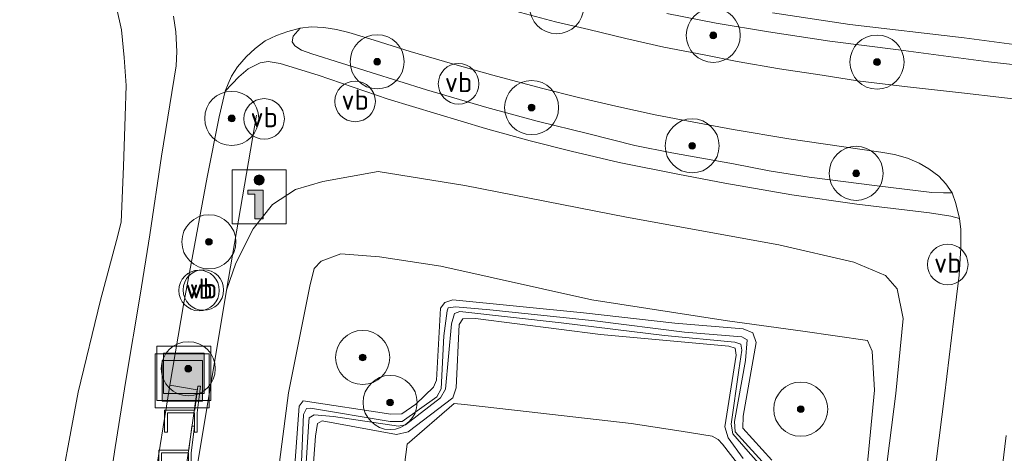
# Model space of a CAD drawing. Extents: x 184075 to 186166, y 346026 to 349063.
# Tile 9 of 136: x 184403 to 184476, y 346597 to 346629. Entities that reach past the tile are written whole.
import ezdxf
from ezdxf.enums import TextEntityAlignment as Align

# ---------------------------------------------------------------- set-up
doc = ezdxf.new("R2010")
doc.units = 0
for name, color, linetype, lineweight in [('B-ME-GR-BOOM-S', 90, 'Continuous', 25), ('B-ME-GR-GRAS-GV', 60, 'Continuous', 13), ('B-ME-GR-HAAG-G', 90, 'GR-HAAG1', 13), ('B-ME-GW-TALUD_KRUIN-G', 90, 'Continuous', 18), ('B-ME-GW-TALUD_TEEN-G', 90, 'Continuous', 18), ('B-ME-IE-MEUBILAIR_WEGMEUBILAIR-S', 7, 'Continuous', 25), ('B-ME-IE-TERREINAFSCHEIDING_DOORGANG-G', 210, 'Continuous', 18), ('B-ME-IE-TERREINAFSCHEIDING_KUNSTMATIG_HEKWERK-G', 20, 'IE-TERREINAFSCHEIDING-KUNSTMATIG', 18), ('B-ME-OG-TERREIN_GROEN_TUIN-GV', 7, 'Continuous', 18), ('B-ME-OG-WATER_SLOOT-G', 120, 'Continuous', 18), ('B-ME-OG-WATER_SLOOT-GV', 120, 'Continuous', 18), ('B-ME-VH-VERHARDING_ASFALT-GV', 252, 'Continuous', 18), ('B-ME-VH-VERHARDING_HALFVERHARDING-GV', 252, 'Continuous', 18), ('B-ME-VH-VERHARDING_STRAATBAKSTEEN-GV', 252, 'Continuous', 18), ('B-ME-VW-VERKEERSTEKEN_BORD-S', 7, 'Continuous', 25), ('B-ME-VW-VERKEERSTEKEN_DRAAGCONSTRUCTIE-S', 7, 'Continuous', 25)]:
    doc.layers.add(name, color=color, linetype=linetype, lineweight=lineweight)
doc.styles.add('NLCS-ISO', font='NLCS-ISO.ttf')
doc.linetypes.add('GR-HAAG1', pattern='A,6,[176,NLCS.SHX,S=0.125,R=0,X=0,Y=0],-2', length=8)
doc.linetypes.add('IE-TERREINAFSCHEIDING-KUNSTMATIG', pattern='A,4,[82,NLCS.SHX,S=0.75,R=90,X=0,Y=0],4,-2', length=10)

# ---------------------------------------------------------------- blocks, each defined once
blk = doc.blocks.new('SIE-WEG_ZITBANK-SO')
at = {"color": 0, "linetype": 'ByBlock', "lineweight": 18}
blk.add_lwpolyline([(-0.912, -1.631), (-0.912, -0.2), (1.088, -0.2), (1.088, -1.631), (1.288, -1.631), (1.288, -0.212), (1.536, 1.777), (1.335, 1.777), (1.113, 0), (-1.112, 0), (-1.112, -1.631)], close=True, dxfattribs=at)
blk = doc.blocks.new('SGR-BOOM_01-SO')
at = {"linetype": 'ByBlock', "lineweight": 18}
h = blk.add_hatch(color=0, dxfattribs=at)
h.dxf.hatch_style = 1
edge = h.paths.add_edge_path()
edge.add_arc((0, 0), 0.25, 0, 360)
at = {"color": 0, "linetype": 'ByBlock', "lineweight": 18}
for radius in [2, 0.25]:
    blk.add_circle((0, 0), radius, dxfattribs=at)
blk = doc.blocks.new('SIE-WEG_AFVALBAK-SO')
at = {"linetype": 'ByBlock', "lineweight": 18}
h = blk.add_hatch(color=0, dxfattribs=at)
h.dxf.hatch_style = 1
h.paths.add_polyline_path([(-1.5, -1.5), (1.5, -1.5), (1.5, 1.5), (-1.5, 1.5)])
at = {"color": 0, "linetype": 'ByBlock', "lineweight": 18}
for points in [[(-2, -2), (2, -2), (2, 2), (-2, 2)], [(-1.5, -1.5), (1.5, -1.5), (1.5, 1.5), (-1.5, 1.5)]]:
    blk.add_lwpolyline(points, close=True, dxfattribs=at)
blk = doc.blocks.new('SIE-WEG_VERKEERSBORD_INFORMATIE-SO')
at = {"linetype": 'ByBlock', "lineweight": 18}
h = blk.add_hatch(color=0, dxfattribs=at)
h.dxf.hatch_style = 1
edge = h.paths.add_edge_path()
edge.add_arc((0, 1.247), 0.373, 0, 360)
h = blk.add_hatch(color=0, dxfattribs=at)
h.dxf.hatch_style = 1
h.paths.add_polyline_path([(0.316, 0.489), (-0.823, 0.489), (-0.823, 0.194), (-0.316, 0.194), (-0.316, -1.62), (0.316, -1.62)])
at = {"color": 0, "linetype": 'ByBlock', "lineweight": 18}
for points in [[(-2, -2), (2, -2), (2, 2), (-2, 2)], [(0.316, 0.489), (-0.823, 0.489), (-0.823, 0.194), (-0.316, 0.194), (-0.316, -1.62), (0.316, -1.62)]]:
    blk.add_lwpolyline(points, close=True, dxfattribs=at)
blk.add_circle((0, 1.247), 0.373, dxfattribs=at)
blk = doc.blocks.new('SIE-WEG_PAAL_VERKEERSBORD-SO')
at = {"color": 0, "linetype": 'ByBlock', "lineweight": 18}
blk.add_circle((0, 0), 1.5, dxfattribs=at)
at = {"color": 0, "linetype": 'ByBlock', "lineweight": 18, "style": 'NLCS-ISO'}
blk.add_text('vb', height=1.5, dxfattribs=at).set_placement((0, 0.132), align=Align.MIDDLE_CENTER)

msp = doc.modelspace()

# ---------------------------------------------------------------- linework, layer by layer
at = {"layer": 'B-ME-GR-GRAS-GV'}
for points in [[(184557.034, 346642.358, 27.874), (184556.174, 346625.392, 27.917), (184555.815, 346619.301, 27.921), (184555.629, 346618.412, 27.93), (184555.253, 346617.945, 27.951), (184554.92, 346617.756, 27.945), (184551.096, 346618.118, 27.96), (184541.41, 346619.34, 27.986), (184527.029, 346620.905, 27.947), (184516.54, 346622.205, 27.995), (184504.821, 346623.569, 27.956), (184490.818, 346625.135, 27.982), (184479.915, 346626.376, 27.964), (184472.872, 346627.313, 27.96), (184464.422, 346628.313, 27.999), (184458.691, 346629.165, 28.021)], [(184477.981, 346622.631, 28.125), (184472.919, 346623.215, 28.106), (184468.7, 346623.702, 28.107), (184464.98, 346624.139, 28.113), (184462.368, 346624.562, 28.115), (184459.212, 346625.033, 28.127), (184456.073, 346625.579, 28.125), (184453.628, 346626.051, 28.115), (184450.643, 346626.638, 28.123), (184447.845, 346627.259, 28.106), (184445.111, 346627.921, 28.116), (184442.638, 346628.511, 28.093), (184438.934, 346629.489, 28.117)], [(184450.887, 346629.125, 27.975), (184454.538, 346628.404, 27.995), (184458.408, 346627.765, 28.006), (184462.951, 346627.058, 27.986), (184468.023, 346626.427, 27.973), (184474.677, 346625.536, 27.98), (184481.345, 346624.798, 27.977)], [(184415.131, 346594.357, 27.783), (184416.11, 346601.304, 27.8), (184414.1, 346601.657, 27.938), (184415.097, 346607.577, 27.977), (184416.848, 346617.007, 28.124), (184417.748, 346621.471, 28.208), (184418.194, 346623.377, 28.217), (184419.196, 346624.431, 28.182), (184419.901, 346625.021, 28.217), (184420.77, 346625.462, 28.214), (184421.359, 346625.558, 28.205), (184422.259, 346625.414, 28.169), (184425.067, 346624.546, 28.108), (184430.243, 346622.784, 27.997), (184437.466, 346620.605, 27.954), (184440.764, 346619.705, 27.961), (184443.796, 346618.94, 27.986), (184447.356, 346618.107, 27.988), (184451.686, 346617.238, 27.97), (184455.162, 346616.565, 27.997), (184460.137, 346615.701, 27.975), (184464.944, 346615.021, 27.979), (184470.328, 346614.384, 27.982), (184471.893, 346614.14, 27.945), (184472.546, 346613.959, 27.982), (184472.624, 346613.152, 27.958), (184472.629, 346611.796, 27.902), (184472.502, 346609.782, 27.817), (184472.115, 346606.564, 27.734), (184471.415, 346600.864, 27.482), (184470.647, 346594.637, 27.103)], [(184466.721, 346592.336, 26.93), (184467.825, 346601.041, 27.337), (184468.366, 346606.564, 27.716), (184467.935, 346608.766, 27.764), (184467.065, 346609.749, 27.728), (184464.71, 346610.745, 27.8), (184459.162, 346612.016, 27.823), (184447.88, 346614.057, 27.888), (184435.933, 346616.406, 27.919), (184429.524, 346617.447, 28.039), (184425.424, 346616.694, 27.925), (184423.392, 346616.098, 27.936), (184421.699, 346614.991, 27.97), (184420.267, 346613.211, 27.89), (184418.987, 346610.657, 27.921), (184418.291, 346608.666, 27.959), (184416.167, 346595.923, 27.831)], [(184416.167, 346595.923, 27.831), (184418.291, 346608.666, 27.959), (184418.987, 346610.657, 27.921), (184420.267, 346613.211, 27.89), (184421.699, 346614.991, 27.97), (184423.392, 346616.098, 27.936), (184425.424, 346616.694, 27.925), (184429.524, 346617.447, 28.039), (184435.933, 346616.406, 27.919), (184447.88, 346614.057, 27.888), (184459.162, 346612.016, 27.823), (184464.71, 346610.745, 27.8), (184467.065, 346609.749, 27.728), (184467.935, 346608.766, 27.764), (184468.366, 346606.564, 27.716), (184467.825, 346601.041, 27.337), (184466.721, 346592.336, 26.93)], [(184422.041, 346594.621, 26.302), (184422.87, 346601.079, 26.315), (184424.466, 346608.972, 26.425), (184424.772, 346610.278, 26.52), (184425.302, 346610.822, 26.57), (184426.737, 346611.363, 26.586), (184429.617, 346611.121, 26.575), (184434.147, 346610.437, 26.478), (184445.324, 346607.947, 26.377), (184455.359, 346606.406, 26.407), (184460.938, 346605.63, 26.4), (184465.718, 346604.943, 26.423), (184466.078, 346604.163, 26.432), (184466.24, 346601.286, 26.403), (184465.59, 346594.341, 26.369)], [(184465.59, 346594.341, 26.369), (184466.24, 346601.286, 26.403), (184466.078, 346604.163, 26.432), (184465.718, 346604.943, 26.423), (184460.938, 346605.63, 26.4), (184455.359, 346606.406, 26.407), (184445.324, 346607.947, 26.377), (184434.147, 346610.437, 26.478), (184429.617, 346611.121, 26.575), (184426.737, 346611.363, 26.586), (184425.302, 346610.822, 26.57), (184424.772, 346610.278, 26.52), (184424.466, 346608.972, 26.425), (184422.87, 346601.079, 26.315), (184422.041, 346594.621, 26.302)], [(184458.636, 346596.104, 26.254), (184456.49, 346598.471, 26.282), (184456.529, 346599.353, 26.269), (184457.482, 346604.795, 26.281), (184457.231, 346605.508, 26.284), (184456.533, 346605.797, 26.305), (184451.47, 346606.23, 26.254), (184444.715, 346606.989, 26.201), (184435.031, 346607.96, 26.219), (184434.456, 346607.76, 26.24), (184434.136, 346607.348, 26.24), (184433.836, 346602.017, 26.268), (184433.601, 346601.488, 26.291), (184432.308, 346600.245, 26.282), (184431.263, 346599.529, 26.265), (184430.451, 346599.51, 26.261), (184423.97, 346600.484, 26.288), (184423.67, 346600.094, 26.295), (184423.565, 346598.755, 26.311), (184423.097, 346592.35, 26.246)], [(184423.097, 346592.35, 26.246), (184423.565, 346598.755, 26.311), (184423.67, 346600.094, 26.295), (184423.97, 346600.484, 26.288), (184430.451, 346599.51, 26.261), (184431.263, 346599.529, 26.265), (184432.308, 346600.245, 26.282), (184433.601, 346601.488, 26.291), (184433.836, 346602.017, 26.268), (184434.136, 346607.348, 26.24), (184434.456, 346607.76, 26.24), (184435.031, 346607.96, 26.219), (184444.715, 346606.989, 26.201), (184451.47, 346606.23, 26.254), (184456.533, 346605.797, 26.305), (184457.231, 346605.508, 26.284), (184457.482, 346604.795, 26.281), (184456.529, 346599.353, 26.269), (184456.49, 346598.471, 26.282), (184458.636, 346596.104, 26.254)], [(184458.432, 346595.469, 25.862), (184455.925, 346598.199, 25.839), (184455.877, 346598.948, 25.838), (184456.687, 346603.478, 25.803), (184456.831, 346604.989, 25.851), (184456.437, 346605.207, 25.857), (184452.193, 346605.573, 25.808), (184445.55, 346606.39, 25.8), (184437.781, 346607.219, 25.767), (184435.23, 346607.44, 25.794), (184434.685, 346607.373, 25.778), (184434.619, 346607.151, 25.765), (184434.381, 346605.3, 25.758), (184434.174, 346601.381, 25.822), (184433.854, 346600.788, 25.847), (184431.285, 346598.967, 25.914), (184430.404, 346598.95, 25.889), (184424.497, 346599.942, 25.933), (184424.215, 346599.925, 25.9), (184423.985, 346599.478, 25.899), (184423.731, 346593.635, 25.857)], [(184424.116, 346594.742, 25.827), (184424.391, 346598.951, 25.878), (184424.416, 346599.238, 25.895), (184424.771, 346599.447, 25.877), (184426.216, 346599.318, 25.891), (184431.024, 346598.624, 25.866), (184431.532, 346598.714, 25.887), (184434.129, 346600.71, 25.873), (184434.5, 346601.347, 25.873), (184434.937, 346606.186, 25.817), (184435.172, 346606.953, 25.754), (184435.554, 346607.1, 25.758), (184443.056, 346606.263, 25.773), (184450.701, 346605.324, 25.8), (184455.916, 346604.827, 25.838), (184456.343, 346604.686, 25.849), (184456.416, 346604.224, 25.853), (184456.211, 346602.754, 25.851), (184455.627, 346598.77, 25.853), (184455.753, 346598.059, 25.838), (184456.904, 346596.732, 25.847), (184458.479, 346594.957, 25.865)], [(184424.203, 346588.987, 26.247), (184424.864, 346597.88, 26.219), (184425.014, 346598.819, 26.239), (184425.376, 346598.999, 26.228), (184430.862, 346597.994, 26.35), (184431.744, 346598.191, 26.381), (184435.036, 346600.72, 26.387), (184435.291, 346601.454, 26.384), (184435.496, 346606.139, 26.19), (184435.786, 346606.544, 26.128), (184436.71, 346606.565, 26.104), (184445.956, 346605.39, 26.2), (184455.454, 346604.518, 26.17), (184455.94, 346604.391, 26.178), (184456.01, 346603.859, 26.211), (184455.163, 346598.573, 26.291), (184455.405, 346597.764, 26.315), (184456.537, 346596.233, 26.31)], [(184456.537, 346596.233, 26.31), (184455.405, 346597.764, 26.315), (184455.163, 346598.573, 26.291), (184456.01, 346603.859, 26.211), (184455.94, 346604.391, 26.178), (184455.454, 346604.518, 26.17), (184445.956, 346605.39, 26.2), (184436.71, 346606.565, 26.104), (184435.786, 346606.544, 26.128), (184435.496, 346606.139, 26.19), (184435.291, 346601.454, 26.384), (184435.036, 346600.72, 26.387), (184431.744, 346598.191, 26.381), (184430.862, 346597.994, 26.35), (184425.376, 346598.999, 26.228), (184425.014, 346598.819, 26.239), (184424.864, 346597.88, 26.219), (184424.203, 346588.987, 26.247)], [(184457.122, 346594.547, 26.316), (184454.996, 346597.277, 26.294), (184454.676, 346597.618, 26.305), (184454.226, 346597.879, 26.314), (184451.949, 346598.256, 26.321), (184448.24, 346598.824, 26.295), (184440.686, 346599.669, 26.349), (184435.894, 346600.213, 26.332), (184435.135, 346600.291, 26.34), (184431.656, 346597.285, 26.369), (184430.543, 346588.684, 26.362)], [(184475.196, 346591.396, 27.059), (184475.989, 346597.917, 27.336)]]:
    msp.add_polyline3d(points, dxfattribs=at)
msp.add_polyline3d([(184471.535, 346616.516, 28.027), (184471.99, 346615.854, 28), (184471.347, 346615.86, 27.991), (184470.478, 346615.897, 28.012), (184466.446, 346616.374, 28), (184461.406, 346617.008, 27.991), (184458.462, 346617.486, 28.009), (184455.815, 346617.994, 28.024), (184451.254, 346618.828, 28.022), (184448.504, 346619.371, 28.044), (184445.103, 346620.223, 28.009), (184441.277, 346621.151, 28.03), (184437.561, 346622.176, 28.015), (184433.099, 346623.476, 28.003), (184428.996, 346624.746, 28.05), (184424.609, 346626.128, 28.137), (184423.841, 346626.408, 28.147), (184423.351, 346626.734, 28.154), (184423.152, 346627.025, 28.164), (184423.227, 346627.441, 28.2), (184423.746, 346628.03, 28.223), (184424.547, 346628.131, 28.241), (184425.49, 346628.077, 28.245), (184426.431, 346627.923, 28.227), (184427.35, 346627.72, 28.23), (184429.226, 346627.148, 28.207), (184431.874, 346626.317, 28.167), (184435.009, 346625.384, 28.129), (184438.004, 346624.561, 28.145), (184441.609, 346623.595, 28.154), (184444.345, 346622.9, 28.136), (184447.103, 346622.254, 28.143), (184450.021, 346621.627, 28.145), (184452.486, 346621.15, 28.132), (184455.784, 346620.534, 28.139), (184459.91, 346619.847, 28.124), (184465.164, 346619.095, 28.124), (184466.712, 346618.877, 28.11), (184467.735, 346618.693, 28.112), (184468.681, 346618.416, 28.094), (184469.552, 346618.057, 28.083), (184470.277, 346617.643, 28.072), (184471.012, 346617.083, 28.041)], close=True, dxfattribs=at)
at = {"layer": 'B-ME-GR-HAAG-G'}
for points in [[(184410.483, 346613.693, 28.227), (184410.668, 346617.817, 28.34), (184410.78, 346621.535, 28.409), (184410.861, 346623.789, 28.498), (184410.725, 346625.871, 28.561), (184410.509, 346627.905, 28.537), (184410.137, 346629.552, 28.574), (184409.768, 346630.641, 28.637), (184408.926, 346631.707, 28.681), (184407.521, 346633.039, 28.657), (184405.931, 346634.436, 28.626), (184403.759, 346636.103, 28.618)], [(184405.611, 346592.013, 28.149), (184407.299, 346601.134, 28.21), (184408.954, 346607.922, 28.199), (184410.145, 346612.346, 28.197)]]:
    msp.add_polyline3d(points, dxfattribs=at)
at = {"layer": 'B-ME-GW-TALUD_KRUIN-G'}
msp.add_polyline3d([(184465.504, 346583.269, 26.494), (184466.235, 346585.562, 26.713), (184466.721, 346592.336, 26.93), (184467.825, 346601.041, 27.337), (184468.366, 346606.564, 27.716), (184467.935, 346608.766, 27.764), (184467.065, 346609.749, 27.728), (184464.71, 346610.745, 27.8), (184459.162, 346612.016, 27.823), (184447.88, 346614.057, 27.888), (184435.933, 346616.406, 27.919), (184429.524, 346617.447, 28.039), (184425.424, 346616.694, 27.925), (184423.392, 346616.098, 27.936), (184421.699, 346614.991, 27.97), (184420.267, 346613.211, 27.89), (184418.987, 346610.657, 27.921), (184418.291, 346608.666, 27.959)], dxfattribs=at)
at = {"layer": 'B-ME-GW-TALUD_TEEN-G'}
msp.add_polyline3d([(184465.504, 346583.269, 26.494), (184465.232, 346587.995, 26.49), (184465.59, 346594.341, 26.369), (184466.24, 346601.286, 26.403), (184466.078, 346604.163, 26.432), (184465.718, 346604.943, 26.423), (184460.938, 346605.63, 26.4), (184455.359, 346606.406, 26.407), (184445.324, 346607.947, 26.377), (184434.147, 346610.437, 26.478), (184429.617, 346611.121, 26.575), (184426.737, 346611.363, 26.586), (184425.302, 346610.822, 26.57), (184424.772, 346610.278, 26.52), (184424.466, 346608.972, 26.425), (184422.87, 346601.079, 26.315), (184422.041, 346594.621, 26.302), (184421.143, 346584.24, 26.186), (184419.983, 346573.156, 26.235), (184418.325, 346558.932, 26.259), (184417.119, 346548.303, 26.331), (184417.507, 346546.334, 26.38), (184418.294, 346544.758, 26.405), (184420.079, 346541.863, 26.384)], dxfattribs=at)
at = {"layer": 'B-ME-IE-TERREINAFSCHEIDING_DOORGANG-G'}
msp.add_polyline3d([(184410.145, 346612.346, 28.197), (184410.483, 346613.693, 28.227)], dxfattribs=at)
at = {"layer": 'B-ME-IE-TERREINAFSCHEIDING_KUNSTMATIG_HEKWERK-G'}
for points in [[(184420.506, 346621.596, 28.264), (184418.291, 346608.666, 27.959)], [(184418.291, 346608.666, 27.959), (184416.167, 346595.923, 27.831), (184413.299, 346578.773, 27.804), (184410.844, 346563.313, 27.817), (184409.159, 346548.902, 27.906), (184408.412, 346542.017, 27.993), (184407.395, 346525.679, 28.115), (184407.295, 346516.184, 28.125), (184406.987, 346509.04, 28.106), (184407.214, 346495.325, 28.198), (184407.59, 346483.294, 28.221)]]:
    msp.add_polyline3d(points, dxfattribs=at)
at = {"layer": 'B-ME-OG-TERREIN_GROEN_TUIN-GV'}
msp.add_polyline3d([(184410.137, 346629.552, 28.574), (184410.509, 346627.905, 28.537), (184410.725, 346625.871, 28.561), (184410.861, 346623.789, 28.498), (184410.78, 346621.535, 28.409), (184410.668, 346617.817, 28.34), (184410.483, 346613.693, 28.227), (184410.145, 346612.346, 28.197), (184408.954, 346607.922, 28.199), (184407.299, 346601.134, 28.21), (184405.611, 346592.013, 28.149), (184405.502, 346590.88, 28.258), (184404.586, 346586.013, 28.249), (184404.153, 346585.78, 28.297), (184403.122, 346580.517, 28.206), (184402.744, 346579.615, 28.2)], dxfattribs=at)
at = {"layer": 'B-ME-OG-WATER_SLOOT-G'}
for points in [[(184458.636, 346596.104, 26.254), (184456.49, 346598.471, 26.282), (184456.529, 346599.353, 26.269), (184457.482, 346604.795, 26.281), (184457.231, 346605.508, 26.284), (184456.533, 346605.797, 26.305), (184451.47, 346606.23, 26.254), (184444.715, 346606.989, 26.201), (184435.031, 346607.96, 26.219), (184434.456, 346607.76, 26.24), (184434.136, 346607.348, 26.24), (184433.836, 346602.017, 26.268), (184433.601, 346601.488, 26.291), (184432.308, 346600.245, 26.282), (184431.263, 346599.529, 26.265), (184430.451, 346599.51, 26.261), (184423.97, 346600.484, 26.288), (184423.67, 346600.094, 26.295), (184423.565, 346598.755, 26.311), (184423.097, 346592.35, 26.246)], [(184424.203, 346588.987, 26.247), (184424.864, 346597.88, 26.219), (184425.014, 346598.819, 26.239), (184425.376, 346598.999, 26.228), (184430.862, 346597.994, 26.35), (184431.744, 346598.191, 26.381), (184435.036, 346600.72, 26.387), (184435.291, 346601.454, 26.384), (184435.496, 346606.139, 26.19), (184435.786, 346606.544, 26.128), (184436.71, 346606.565, 26.104), (184445.956, 346605.39, 26.2), (184455.454, 346604.518, 26.17), (184455.94, 346604.391, 26.178), (184456.01, 346603.859, 26.211), (184455.163, 346598.573, 26.291), (184455.405, 346597.764, 26.315), (184456.537, 346596.233, 26.31)]]:
    msp.add_polyline3d(points, dxfattribs=at)
at = {"layer": 'B-ME-OG-WATER_SLOOT-GV'}
for points in [[(184423.731, 346593.635, 25.857), (184423.985, 346599.478, 25.899), (184424.215, 346599.925, 25.9), (184424.497, 346599.942, 25.933), (184430.404, 346598.95, 25.889), (184431.285, 346598.967, 25.914), (184433.854, 346600.788, 25.847), (184434.174, 346601.381, 25.822), (184434.381, 346605.3, 25.758), (184434.619, 346607.151, 25.765), (184434.685, 346607.373, 25.778), (184435.23, 346607.44, 25.794), (184437.781, 346607.219, 25.767), (184445.55, 346606.39, 25.8), (184452.193, 346605.573, 25.808), (184456.437, 346605.207, 25.857), (184456.831, 346604.989, 25.851), (184456.687, 346603.478, 25.803), (184455.877, 346598.948, 25.838), (184455.925, 346598.199, 25.839), (184458.432, 346595.469, 25.862)], [(184458.479, 346594.957, 25.865), (184456.904, 346596.732, 25.847), (184455.753, 346598.059, 25.838), (184455.627, 346598.77, 25.853), (184456.211, 346602.754, 25.851), (184456.416, 346604.224, 25.853), (184456.343, 346604.686, 25.849), (184455.916, 346604.827, 25.838), (184450.701, 346605.324, 25.8), (184443.056, 346606.263, 25.773), (184435.554, 346607.1, 25.758), (184435.172, 346606.953, 25.754), (184434.937, 346606.186, 25.817), (184434.5, 346601.347, 25.873), (184434.129, 346600.71, 25.873), (184431.532, 346598.714, 25.887), (184431.024, 346598.624, 25.866), (184426.216, 346599.318, 25.891), (184424.771, 346599.447, 25.877), (184424.416, 346599.238, 25.895), (184424.391, 346598.951, 25.878), (184424.116, 346594.742, 25.827)]]:
    msp.add_polyline3d(points, dxfattribs=at)
at = {"layer": 'B-ME-VH-VERHARDING_ASFALT-GV'}
for points in [[(184438.934, 346629.489, 28.117), (184442.638, 346628.511, 28.093), (184445.111, 346627.921, 28.116), (184447.845, 346627.259, 28.106), (184450.643, 346626.638, 28.123), (184453.628, 346626.051, 28.115), (184456.073, 346625.579, 28.125), (184459.212, 346625.033, 28.127), (184462.368, 346624.562, 28.115), (184464.98, 346624.139, 28.113), (184468.7, 346623.702, 28.107), (184472.919, 346623.215, 28.106), (184477.981, 346622.631, 28.125)], [(184402.902, 346547.657, 28.121), (184403.155, 346550.12, 28.127), (184403.367, 346552.07, 28.109), (184403.771, 346554.842, 28.091), (184404.165, 346557.805, 28.067), (184404.77, 346562.53, 28.021), (184405.315, 346566.38, 28.002), (184405.995, 346571.232, 28.002), (184406.668, 346575.485, 28.004), (184407.29, 346579.617, 28.041), (184408.073, 346584.578, 28.05), (184408.946, 346590.018, 28.036), (184409.439, 346592.98, 28.016), (184410.041, 346597.027, 28.031), (184410.835, 346601.986, 28.03), (184411.901, 346608.302, 28.093), (184412.624, 346612.766, 28.138), (184413.483, 346618.576, 28.205), (184414.555, 346625.247, 28.276), (184414.615, 346626.311, 28.314), (184414.532, 346627.763, 28.3), (184414.36, 346628.926, 28.337)], [(184470.647, 346594.637, 27.103), (184471.415, 346600.864, 27.482), (184472.115, 346606.564, 27.734), (184472.502, 346609.782, 27.817), (184472.629, 346611.796, 27.902), (184472.624, 346613.152, 27.958), (184472.546, 346613.959, 27.982), (184472.264, 346615.079, 27.985), (184471.99, 346615.854, 28), (184471.535, 346616.516, 28.027), (184471.012, 346617.083, 28.041), (184470.277, 346617.643, 28.072), (184469.552, 346618.057, 28.083), (184468.681, 346618.416, 28.094), (184467.735, 346618.693, 28.112), (184466.712, 346618.877, 28.11), (184465.164, 346619.095, 28.124), (184459.91, 346619.847, 28.124), (184455.784, 346620.534, 28.139), (184452.486, 346621.15, 28.132), (184450.021, 346621.627, 28.145), (184447.103, 346622.254, 28.143), (184444.345, 346622.9, 28.136), (184441.609, 346623.595, 28.154), (184438.004, 346624.561, 28.145), (184435.009, 346625.384, 28.129), (184431.874, 346626.317, 28.167), (184429.226, 346627.148, 28.207), (184427.35, 346627.72, 28.23), (184426.431, 346627.923, 28.227), (184425.49, 346628.077, 28.245), (184424.547, 346628.131, 28.241), (184423.746, 346628.03, 28.223), (184422.824, 346627.79, 28.226), (184421.989, 346627.497, 28.225), (184421.14, 346627.096, 28.219), (184420.409, 346626.534, 28.213), (184419.744, 346625.923, 28.21), (184419.103, 346625.174, 28.212), (184418.652, 346624.48, 28.222), (184418.4, 346623.928, 28.227), (184418.194, 346623.377, 28.217), (184417.748, 346621.471, 28.208), (184416.848, 346617.007, 28.124), (184415.097, 346607.577, 27.977), (184414.1, 346601.657, 27.938), (184414.071, 346601.484, 27.936), (184412.9, 346594.279, 27.94)], [(184430.543, 346588.684, 26.362), (184431.656, 346597.285, 26.369), (184435.135, 346600.291, 26.34), (184435.894, 346600.213, 26.332), (184440.686, 346599.669, 26.349), (184448.24, 346598.824, 26.295), (184451.949, 346598.256, 26.321), (184454.226, 346597.879, 26.314), (184454.676, 346597.618, 26.305), (184454.996, 346597.277, 26.294), (184457.122, 346594.547, 26.316)], [(184475.989, 346597.917, 27.336), (184475.196, 346591.396, 27.059)]]:
    msp.add_polyline3d(points, dxfattribs=at)
at = {"layer": 'B-ME-VH-VERHARDING_HALFVERHARDING-GV'}
for points in [[(184458.691, 346629.165, 28.021), (184464.422, 346628.313, 27.999), (184472.872, 346627.313, 27.96), (184479.915, 346626.376, 27.964), (184490.818, 346625.135, 27.982), (184504.821, 346623.569, 27.956), (184516.54, 346622.205, 27.995), (184527.029, 346620.905, 27.947), (184541.41, 346619.34, 27.986), (184551.096, 346618.118, 27.96), (184554.92, 346617.756, 27.945), (184555.253, 346617.945, 27.951), (184555.629, 346618.412, 27.93), (184555.815, 346619.301, 27.921), (184556.174, 346625.392, 27.917), (184557.034, 346642.358, 27.874)], [(184481.345, 346624.798, 27.977), (184474.677, 346625.536, 27.98), (184468.023, 346626.427, 27.973), (184462.951, 346627.058, 27.986), (184458.408, 346627.765, 28.006), (184454.538, 346628.404, 27.995), (184450.887, 346629.125, 27.975)]]:
    msp.add_polyline3d(points, dxfattribs=at)
at = {"layer": 'B-ME-VH-VERHARDING_STRAATBAKSTEEN-GV'}
for points in [[(184402.744, 346579.615, 28.2), (184403.122, 346580.517, 28.206), (184404.153, 346585.78, 28.297), (184404.586, 346586.013, 28.249), (184405.502, 346590.88, 28.258), (184405.611, 346592.013, 28.149), (184407.299, 346601.134, 28.21), (184408.954, 346607.922, 28.199), (184410.145, 346612.346, 28.197), (184410.483, 346613.693, 28.227), (184410.668, 346617.817, 28.34), (184410.78, 346621.535, 28.409), (184410.861, 346623.789, 28.498), (184410.725, 346625.871, 28.561), (184410.509, 346627.905, 28.537), (184410.137, 346629.552, 28.574)], [(184414.36, 346628.926, 28.337), (184414.532, 346627.763, 28.3), (184414.615, 346626.311, 28.314), (184414.555, 346625.247, 28.276), (184413.483, 346618.576, 28.205), (184412.624, 346612.766, 28.138), (184411.901, 346608.302, 28.093), (184410.835, 346601.986, 28.03), (184410.041, 346597.027, 28.031), (184409.439, 346592.98, 28.016), (184408.946, 346590.018, 28.036), (184408.073, 346584.578, 28.05), (184407.29, 346579.617, 28.041), (184406.668, 346575.485, 28.004), (184405.995, 346571.232, 28.002), (184405.315, 346566.38, 28.002), (184404.77, 346562.53, 28.021), (184404.165, 346557.805, 28.067), (184403.771, 346554.842, 28.091), (184403.367, 346552.07, 28.109), (184403.155, 346550.12, 28.127), (184402.902, 346547.657, 28.121)]]:
    msp.add_polyline3d(points, dxfattribs=at)
for points in [[(184424.609, 346626.128, 28.137), (184428.996, 346624.746, 28.05), (184433.099, 346623.476, 28.003), (184437.561, 346622.176, 28.015), (184441.277, 346621.151, 28.03), (184445.103, 346620.223, 28.009), (184448.504, 346619.371, 28.044), (184451.254, 346618.828, 28.022), (184455.815, 346617.994, 28.024), (184458.462, 346617.486, 28.009), (184461.406, 346617.008, 27.991), (184466.446, 346616.374, 28), (184470.478, 346615.897, 28.012), (184471.347, 346615.86, 27.991), (184471.99, 346615.854, 28), (184472.264, 346615.079, 27.985), (184472.546, 346613.959, 27.982), (184471.893, 346614.14, 27.945), (184470.328, 346614.384, 27.982), (184464.944, 346615.021, 27.979), (184460.137, 346615.701, 27.975), (184455.162, 346616.565, 27.997), (184451.686, 346617.238, 27.97), (184447.356, 346618.107, 27.988), (184443.796, 346618.94, 27.986), (184440.764, 346619.705, 27.961), (184437.466, 346620.605, 27.954), (184430.243, 346622.784, 27.997), (184425.067, 346624.546, 28.108), (184422.259, 346625.414, 28.169), (184421.359, 346625.558, 28.205), (184420.77, 346625.462, 28.214), (184419.901, 346625.021, 28.217), (184419.196, 346624.431, 28.182), (184418.194, 346623.377, 28.217), (184418.4, 346623.928, 28.227), (184418.652, 346624.48, 28.222), (184419.103, 346625.174, 28.212), (184419.744, 346625.923, 28.21), (184420.409, 346626.534, 28.213), (184421.14, 346627.096, 28.219), (184421.989, 346627.497, 28.225), (184422.824, 346627.79, 28.226), (184423.746, 346628.03, 28.223), (184423.227, 346627.441, 28.2), (184423.152, 346627.025, 28.164), (184423.351, 346626.734, 28.154), (184423.841, 346626.408, 28.147)], [(184416.11, 346601.304, 27.8), (184415.131, 346594.357, 27.783), (184413.854, 346594.522, 27.858), (184412.9, 346594.279, 27.94), (184414.071, 346601.484, 27.936), (184414.1, 346601.657, 27.938)]]:
    msp.add_polyline3d(points, close=True, dxfattribs=at)

# ---------------------------------------------------------------- block references
at = {"layer": 'B-ME-GR-BOOM-S'}
for p in [(184442.726, 346629.624, 28.034), (184454.311, 346627.498, 28.032), (184429.439, 346625.549, 28.137), (184466.433, 346625.525, 28.059), (184440.866, 346622.16, 28.021), (184418.672, 346621.36, 28.188), (184452.751, 346619.335, 28.012), (184464.888, 346617.298, 28.064), (184416.984, 346612.239, 27.984), (184428.366, 346603.691, 26.346), (184415.458, 346602.858, 27.874), (184430.396, 346600.364, 26.25), (184460.789, 346599.872, 26.216)]:
    msp.add_blockref('SGR-BOOM_01-SO', p, dxfattribs=at)
at = {"layer": 'B-ME-IE-MEUBILAIR_WEGMEUBILAIR-S'}
for name, p in [('SIE-WEG_AFVALBAK-SO', (184415.133, 346602.522, 27.857)), ('SIE-WEG_AFVALBAK-SO', (184415.016, 346601.961, 27.915)), ('SIE-WEG_ZITBANK-SO', (184414.822, 346599.806, 27.857)), ('SIE-WEG_ZITBANK-SO', (184414.394, 346596.832, 27.74))]:
    msp.add_blockref(name, p, dxfattribs=at)
at = {"layer": 'B-ME-VW-VERKEERSTEKEN_BORD-S'}
msp.add_blockref('SIE-WEG_VERKEERSBORD_INFORMATIE-SO', (184420.697, 346615.563, 28.128), dxfattribs=at)
at = {"layer": 'B-ME-VW-VERKEERSTEKEN_DRAAGCONSTRUCTIE-S'}
for p in [(184435.461, 346623.918, 28.075), (184427.807, 346622.618, 28.059), (184421.073, 346621.326, 28.286), (184471.669, 346610.564, 27.889), (184416.254, 346608.644, 28.015), (184416.575, 346608.68, 28.028)]:
    msp.add_blockref('SIE-WEG_PAAL_VERKEERSBORD-SO', p, dxfattribs=at)

doc.saveas('drawing.dxf')
